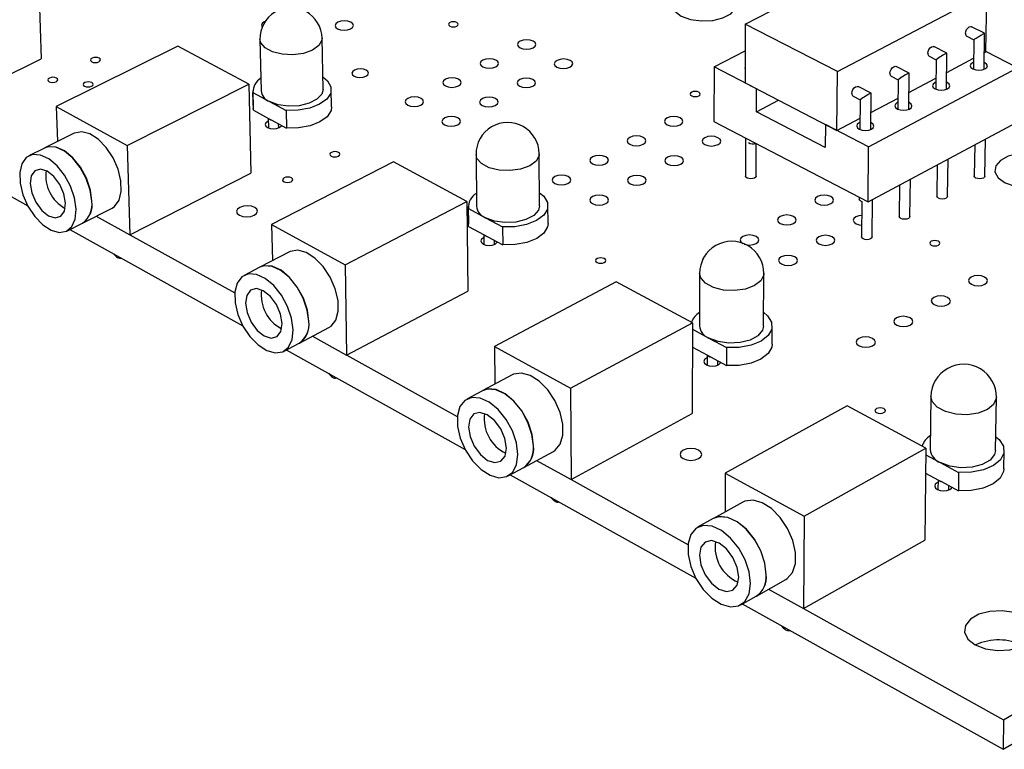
# Model space of a CAD drawing. Extents: x 0 to 211, y 0 to 143.
# Tile 3 of 12: x 110 to 153, y 71 to 103. Entities that reach past the tile are written whole.
import ezdxf

# ---------------------------------------------------------------- set-up
doc = ezdxf.new("R2010")
doc.units = 0
doc.layers.get('0').update_dxf_attribs({"linetype": 'CONTINUOUS'})

msp = doc.modelspace()

# ---------------------------------------------------------------- linework, layer by layer
at = {"color": 7, "linetype": 'CONTINUOUS'}
for p, q in [((141.897, 102.571), (148.401, 105.938)), ((111.12, 104.894), (111.247, 101.067)), ((145.908, 100.513), (152.411, 103.927)), ((152.372, 101.379), (152.411, 103.927)), ((141.897, 102.571), (141.889, 100.015)), ((145.908, 100.513), (141.897, 102.571)), ((152.317, 102.179), (151.75, 102.465)), ((151.541, 102.05), (151.848, 101.895)), ((152.294, 100.609), (152.318, 102.178)), ((117.2, 101.624), (111.905, 98.989)), ((120.291, 99.961), (117.2, 101.624)), ((120.77, 101.91), (120.819, 99.677)), ((123.516, 99.734), (123.475, 101.966)), ((150.678, 101.314), (150.112, 101.601)), ((151.848, 101.895), (151.829, 100.616)), ((140.536, 100.715), (141.894, 101.421)), ((149.9, 101.185), (150.208, 101.029)), ((150.658, 99.74), (150.679, 101.313)), ((152.305, 101.343), (152.372, 101.379)), ((153.75, 100.681), (152.372, 101.379)), ((105.983, 98.468), (111.247, 101.067)), ((149.03, 100.443), (148.463, 100.732)), ((150.208, 101.03), (150.191, 99.746)), ((150.667, 100.476), (151.836, 101.095)), ((140.536, 100.715), (140.532, 98.337)), ((142.386, 99.758), (140.536, 100.715)), ((145.888, 97.945), (145.908, 100.513)), ((147.267, 97.232), (153.75, 100.681)), ((148.251, 100.315), (148.559, 100.158)), ((149.012, 98.866), (149.03, 100.442)), ((114.994, 97.296), (120.291, 99.961)), ((120.291, 99.961), (120.378, 96.093)), ((141.889, 100.015), (145.888, 97.945)), ((148.559, 100.159), (148.545, 98.871)), ((149.02, 99.604), (150.198, 100.227)), ((120.459, 99.668), (120.476, 98.901)), ((120.483, 98.83), (120.466, 99.597)), ((120.466, 99.597), (121.184, 99.211)), ((123.89, 98.973), (123.876, 99.74)), ((142.383, 98.763), (142.386, 99.758)), ((147.371, 99.567), (146.805, 99.858)), ((147.357, 97.988), (147.372, 99.567)), ((121.184, 99.211), (121.904, 98.823)), ((142.383, 98.763), (143.339, 99.265)), ((146.591, 99.44), (146.899, 99.282)), ((146.899, 99.282), (146.888, 97.99)), ((147.364, 98.727), (148.55, 99.355)), ((103.396, 98.712), (110.661, 94.665)), ((111.905, 98.989), (114.994, 97.296)), ((111.905, 98.989), (111.954, 97.465)), ((120.483, 98.83), (120.476, 98.901)), ((120.483, 98.83), (121.14, 98.475)), ((121.904, 98.823), (121.92, 98.054)), ((145.378, 97.208), (142.383, 98.763)), ((121.127, 98.482), (121.136, 98.06)), ((121.14, 98.475), (121.261, 98.41)), ((121.261, 98.41), (121.92, 98.054)), ((121.586, 98.07), (121.582, 98.236)), ((140.532, 98.337), (147.245, 94.835)), ((145.385, 98.206), (145.378, 97.208)), ((147.267, 97.232), (145.385, 98.206)), ((145.888, 97.945), (146.892, 98.477)), ((147.245, 94.835), (153.709, 98.302)), ((112.688, 97.832), (111.401, 97.188)), ((141.911, 97.617), (141.906, 95.965)), ((142.368, 95.964), (142.373, 97.376)), ((151.888, 97.326), (151.868, 95.968)), ((152.33, 95.961), (152.355, 97.576)), ((111.394, 97.185), (110.715, 96.845)), ((114.994, 97.296), (115.106, 93.406)), ((130.177, 96.904), (130.201, 94.647)), ((132.944, 94.673), (132.926, 96.931)), ((147.245, 94.835), (147.267, 97.232)), ((126.579, 96.58), (121.278, 93.853)), ((129.777, 94.86), (126.579, 96.58)), ((150.257, 96.451), (150.239, 95.09)), ((150.703, 95.084), (150.725, 96.702)), ((115.106, 93.406), (120.378, 96.093)), ((149.066, 94.202), (149.085, 95.822)), ((148.616, 95.571), (148.601, 94.207)), ((124.474, 92.102), (129.777, 94.86)), ((129.777, 94.86), (129.821, 90.949)), ((146.861, 95.035), (146.861, 94.959)), ((146.967, 94.854), (146.953, 93.319)), ((147.42, 93.315), (147.435, 94.938)), ((113.047, 93.919), (114.33, 94.57)), ((129.835, 94.642), (129.844, 93.866)), ((129.854, 93.773), (129.845, 94.548)), ((129.845, 94.548), (130.588, 94.149)), ((133.315, 93.9), (133.309, 94.676)), ((112.363, 93.572), (113.04, 93.916)), ((113.639, 94.22), (115.106, 93.406)), ((130.588, 94.149), (131.332, 93.748)), ((112.499, 93.641), (120.021, 89.451)), ((121.278, 93.853), (121.312, 92.278)), ((121.278, 93.853), (124.474, 92.102)), ((129.854, 93.773), (129.844, 93.866)), ((129.854, 93.773), (130.534, 93.406)), ((131.332, 93.748), (131.34, 92.971)), ((115.107, 93.406), (119.67, 90.874)), ((130.519, 93.414), (130.523, 92.987)), ((130.534, 93.406), (130.658, 93.338)), ((130.658, 93.338), (131.34, 92.971)), ((130.98, 92.992), (130.979, 93.166)), ((122.058, 92.664), (120.77, 91.998)), ((120.763, 91.994), (120.083, 91.642)), ((124.474, 92.102), (124.544, 88.169)), ((136.283, 91.361), (130.979, 88.538)), ((139.594, 89.58), (136.283, 91.361)), ((139.908, 91.726), (139.907, 89.444)), ((142.696, 89.437), (142.705, 91.719)), ((124.544, 88.169), (129.821, 90.949)), ((122.486, 88.693), (123.771, 89.366)), ((134.289, 86.725), (139.594, 89.58)), ((139.594, 89.58), (139.592, 85.627)), ((139.593, 89.301), (140.317, 88.912)), ((143.065, 88.651), (143.068, 89.435)), ((123.059, 88.993), (124.544, 88.169)), ((140.317, 88.912), (141.087, 88.497)), ((121.801, 88.334), (122.479, 88.689)), ((121.917, 88.394), (129.709, 84.054)), ((130.979, 88.538), (134.289, 86.725)), ((130.979, 88.538), (130.996, 86.907)), ((139.593, 88.517), (140.251, 88.162)), ((141.087, 88.497), (141.086, 87.711)), ((124.545, 88.169), (129.361, 85.497)), ((140.234, 88.171), (140.234, 87.738)), ((140.251, 88.162), (140.38, 88.092)), ((140.38, 88.092), (141.086, 87.711)), ((140.699, 87.737), (140.699, 87.92)), ((131.755, 87.314), (130.466, 86.624)), ((130.46, 86.62), (129.779, 86.256)), ((134.289, 86.725), (134.313, 82.748)), ((149.982, 86.368), (149.952, 84.061)), ((152.791, 84.016), (152.829, 86.323)), ((146.331, 85.957), (141.027, 83.034)), ((149.759, 84.113), (146.331, 85.957)), ((134.313, 82.748), (139.592, 85.627)), ((144.456, 81.155), (149.759, 84.113)), ((149.759, 84.113), (149.709, 80.116)), ((132.259, 83.283), (133.545, 83.981)), ((149.756, 83.831), (150.388, 83.491)), ((153.157, 83.216), (153.17, 84.008)), ((131.573, 82.912), (132.252, 83.28)), ((132.81, 83.582), (134.313, 82.748)), ((150.388, 83.491), (151.185, 83.061)), ((131.668, 82.963), (139.743, 78.464)), ((134.314, 82.749), (139.398, 79.928)), ((141.027, 83.034), (141.023, 81.344)), ((141.027, 83.034), (144.456, 81.155)), ((149.746, 83.038), (150.31, 82.733)), ((150.291, 82.744), (150.285, 82.306)), ((150.31, 82.733), (150.444, 82.661)), ((151.185, 83.061), (151.174, 82.267)), ((150.444, 82.661), (151.174, 82.267)), ((150.758, 82.299), (150.761, 82.49)), ((141.796, 81.772), (140.507, 81.058)), ((140.5, 81.054), (139.819, 80.676)), ((144.456, 81.155), (144.431, 77.134)), ((144.431, 77.134), (149.709, 80.116)), ((142.384, 77.681), (143.669, 78.404)), ((153.144, 72.3), (163.402, 78.274)), ((141.698, 77.296), (142.377, 77.678)), ((142.911, 77.978), (144.431, 77.134)), ((141.768, 77.336), (153.122, 71.01)), ((153.122, 71.01), (164.335, 77.566)), ((144.432, 77.135), (153.144, 72.3)), ((153.144, 72.3), (153.122, 71.01))]:
    msp.add_line(p, q, dxfattribs=at)
for points in [[(139.11, 102.93), (139.513, 102.785), (139.988, 102.72), (140.478, 102.742), (140.923, 102.849), (141.27, 103.028), (141.476, 103.257), (141.517, 103.508), (141.388, 103.751), (141.106, 103.957), (140.704, 104.101), (140.23, 104.166), (139.743, 104.144), (139.299, 104.038), (138.952, 103.861), (138.745, 103.633), (138.701, 103.381), (138.828, 103.138), (139.11, 102.93)], [(121.026, 102.701), (120.96, 102.674), (120.869, 102.608), (120.834, 102.529), (120.86, 102.45), (120.876, 102.431)], [(124.15, 102.371), (124.278, 102.326), (124.43, 102.311), (124.583, 102.326), (124.715, 102.371), (124.804, 102.437), (124.839, 102.516), (124.812, 102.595), (124.729, 102.661), (124.602, 102.706), (124.45, 102.722), (124.297, 102.706), (124.165, 102.661), (124.076, 102.595), (124.041, 102.516), (124.067, 102.437), (124.15, 102.371)], [(129.034, 102.49), (129.103, 102.466), (129.186, 102.458), (129.268, 102.466), (129.339, 102.49), (129.387, 102.526), (129.405, 102.569), (129.39, 102.611), (129.344, 102.647), (129.275, 102.671), (129.193, 102.68), (129.111, 102.671), (129.04, 102.647), (128.992, 102.611), (128.974, 102.569), (128.989, 102.526), (129.034, 102.49)], [(151.485, 102.173), (151.498, 102.256), (151.534, 102.339), (151.587, 102.409), (151.648, 102.457), (151.71, 102.474), (151.75, 102.465)], [(151.848, 101.895), (151.848, 101.895), (151.849, 101.898), (151.858, 101.906), (151.873, 101.918), (151.894, 101.933), (151.922, 101.952), (151.954, 101.973), (151.99, 101.996), (152.029, 102.021), (152.069, 102.045), (152.11, 102.07), (152.15, 102.094), (152.189, 102.115), (152.223, 102.135), (152.254, 102.151), (152.279, 102.164), (152.299, 102.174), (152.311, 102.179), (152.317, 102.179)], [(132.091, 101.547), (132.22, 101.503), (132.373, 101.487), (132.526, 101.503), (132.657, 101.547), (132.745, 101.615), (132.777, 101.694), (132.749, 101.773), (132.664, 101.84), (132.535, 101.884), (132.382, 101.9), (132.229, 101.884), (132.098, 101.84), (132.01, 101.773), (131.978, 101.694), (132.006, 101.615), (132.091, 101.547)], [(149.844, 101.308), (149.858, 101.391), (149.893, 101.474), (149.947, 101.545), (150.009, 101.593), (150.07, 101.61), (150.112, 101.601)], [(113.445, 100.939), (113.513, 100.914), (113.595, 100.906), (113.679, 100.914), (113.751, 100.939), (113.801, 100.975), (113.821, 101.018), (113.808, 101.061), (113.765, 101.097), (113.696, 101.122), (113.614, 101.13), (113.531, 101.122), (113.459, 101.097), (113.409, 101.061), (113.388, 101.018), (113.401, 100.975), (113.445, 100.939)], [(130.47, 100.719), (130.599, 100.674), (130.752, 100.658), (130.906, 100.674), (131.037, 100.719), (131.126, 100.787), (131.159, 100.866), (131.13, 100.946), (131.045, 101.013), (130.917, 101.058), (130.764, 101.074), (130.61, 101.058), (130.479, 101.013), (130.39, 100.946), (130.357, 100.866), (130.385, 100.787), (130.47, 100.719)], [(133.697, 100.706), (133.826, 100.661), (133.98, 100.645), (134.134, 100.661), (134.265, 100.706), (134.353, 100.774), (134.384, 100.853), (134.355, 100.933), (134.27, 101), (134.14, 101.045), (133.987, 101.061), (133.834, 101.045), (133.703, 101), (133.615, 100.933), (133.583, 100.853), (133.612, 100.774), (133.697, 100.706)], [(148.194, 100.438), (148.207, 100.521), (148.243, 100.605), (148.297, 100.676), (148.359, 100.724), (148.421, 100.741), (148.463, 100.732)], [(151.833, 100.917), (151.795, 100.899), (151.717, 100.837), (151.692, 100.763), (151.723, 100.689), (151.806, 100.627), (151.929, 100.585), (152.072, 100.57), (152.213, 100.585), (152.332, 100.627), (152.332, 100.627)], [(152.332, 100.627), (152.41, 100.689), (152.435, 100.763), (152.404, 100.837), (152.32, 100.899), (152.298, 100.91)], [(124.874, 100.315), (124.988, 100.275), (125.124, 100.261), (125.261, 100.275), (125.379, 100.315), (125.459, 100.375), (125.49, 100.446), (125.466, 100.517), (125.391, 100.577), (125.277, 100.617), (125.142, 100.631), (125.004, 100.617), (124.887, 100.577), (124.806, 100.517), (124.776, 100.446), (124.799, 100.375), (124.874, 100.315)], [(141.891, 100.69), (141.885, 100.653), (141.891, 100.618)], [(111.586, 100.072), (111.655, 100.048), (111.737, 100.039), (111.821, 100.048), (111.894, 100.072), (111.944, 100.109), (111.964, 100.152), (111.952, 100.195), (111.908, 100.232), (111.84, 100.256), (111.758, 100.265), (111.674, 100.256), (111.601, 100.232), (111.551, 100.195), (111.53, 100.152), (111.543, 100.109), (111.586, 100.072)], [(113.131, 99.874), (113.199, 99.85), (113.281, 99.841), (113.365, 99.85), (113.438, 99.874), (113.488, 99.911), (113.508, 99.954), (113.496, 99.997), (113.452, 100.034), (113.383, 100.058), (113.301, 100.067), (113.217, 100.058), (113.145, 100.034), (113.094, 99.997), (113.074, 99.954), (113.087, 99.911), (113.131, 99.874)], [(123.506, 100.278), (123.708, 100.114), (123.86, 99.854), (123.851, 99.579), (123.681, 99.316), (123.367, 99.091), (122.937, 98.924), (122.433, 98.832), (121.904, 98.823)], [(128.84, 99.887), (128.968, 99.841), (129.122, 99.825), (129.276, 99.841), (129.408, 99.887), (129.498, 99.955), (129.531, 100.035), (129.503, 100.114), (129.418, 100.182), (129.289, 100.227), (129.136, 100.243), (128.982, 100.227), (128.85, 100.182), (128.76, 100.114), (128.727, 100.035), (128.755, 99.955), (128.84, 99.887)], [(132.076, 99.874), (132.205, 99.828), (132.359, 99.812), (132.513, 99.828), (132.645, 99.874), (132.733, 99.941), (132.766, 100.021), (132.737, 100.101), (132.651, 100.169), (132.522, 100.214), (132.369, 100.23), (132.214, 100.214), (132.083, 100.169), (131.994, 100.101), (131.962, 100.021), (131.99, 99.941), (132.076, 99.874)], [(150.195, 100.049), (150.157, 100.032), (150.079, 99.969), (150.053, 99.895), (150.084, 99.82), (150.167, 99.757), (150.29, 99.715), (150.433, 99.701), (150.575, 99.715), (150.695, 99.757), (150.695, 99.757)], [(150.695, 99.757), (150.773, 99.82), (150.799, 99.895), (150.767, 99.969), (150.684, 100.032), (150.662, 100.042)], [(123.516, 99.734), (123.46, 99.526), (123.25, 99.305), (122.909, 99.132), (122.478, 99.028), (122.01, 99.007), (121.56, 99.07), (121.184, 99.211)], [(139.564, 99.454), (139.635, 99.429), (139.718, 99.42), (139.801, 99.429), (139.872, 99.454), (139.919, 99.49), (139.935, 99.534), (139.919, 99.577), (139.871, 99.614), (139.801, 99.638), (139.718, 99.647), (139.635, 99.638), (139.564, 99.614), (139.517, 99.577), (139.5, 99.534), (139.517, 99.49), (139.564, 99.454)], [(146.535, 99.563), (146.548, 99.646), (146.584, 99.73), (146.637, 99.801), (146.7, 99.85), (146.763, 99.867), (146.805, 99.858)], [(127.2, 99.049), (127.329, 99.004), (127.483, 98.988), (127.638, 99.004), (127.77, 99.049), (127.86, 99.118), (127.894, 99.198), (127.867, 99.279), (127.782, 99.347), (127.653, 99.392), (127.499, 99.408), (127.344, 99.392), (127.212, 99.347), (127.122, 99.279), (127.088, 99.198), (127.115, 99.118), (127.2, 99.049)], [(130.445, 99.036), (130.575, 98.991), (130.728, 98.975), (130.883, 98.991), (131.015, 99.036), (131.105, 99.105), (131.138, 99.185), (131.109, 99.265), (131.024, 99.334), (130.894, 99.379), (130.741, 99.395), (130.586, 99.379), (130.454, 99.334), (130.364, 99.265), (130.331, 99.185), (130.36, 99.105), (130.445, 99.036)], [(148.548, 99.176), (148.51, 99.159), (148.431, 99.096), (148.405, 99.021), (148.435, 98.946), (148.518, 98.883), (148.641, 98.841), (148.785, 98.826), (148.928, 98.841), (149.048, 98.883), (149.048, 98.883)], [(149.048, 98.883), (149.127, 98.946), (149.153, 99.021), (149.122, 99.096), (149.039, 99.159), (149.015, 99.17)], [(123.89, 98.973), (123.865, 98.812), (123.695, 98.549), (123.381, 98.323), (122.952, 98.155), (122.449, 98.063), (121.92, 98.054)], [(121.13, 98.354), (121.112, 98.345), (121.03, 98.284), (120.998, 98.212), (121.021, 98.14), (121.096, 98.079)], [(121.096, 98.079), (121.21, 98.038), (121.347, 98.024), (121.485, 98.038), (121.604, 98.079), (121.686, 98.14), (121.706, 98.17)], [(128.805, 98.194), (128.935, 98.148), (129.089, 98.132), (129.245, 98.148), (129.377, 98.194), (129.467, 98.263), (129.501, 98.344), (129.473, 98.424), (129.387, 98.493), (129.258, 98.539), (129.104, 98.555), (128.948, 98.539), (128.816, 98.493), (128.726, 98.424), (128.692, 98.344), (128.72, 98.263), (128.805, 98.194)], [(138.494, 98.194), (138.625, 98.148), (138.78, 98.132), (138.934, 98.148), (139.066, 98.194), (139.153, 98.263), (139.184, 98.344), (139.154, 98.425), (139.066, 98.493), (138.935, 98.539), (138.78, 98.555), (138.626, 98.539), (138.494, 98.493), (138.407, 98.425), (138.376, 98.344), (138.406, 98.263), (138.494, 98.194)], [(146.891, 98.298), (146.853, 98.281), (146.773, 98.217), (146.747, 98.142), (146.777, 98.067), (146.86, 98.003), (146.983, 97.961), (147.127, 97.946), (147.27, 97.961), (147.391, 98.003), (147.391, 98.003)], [(147.391, 98.003), (147.47, 98.067), (147.497, 98.142), (147.466, 98.217), (147.383, 98.281), (147.36, 98.292)], [(114.33, 94.57), (114.441, 94.643), (114.637, 94.911), (114.733, 95.293), (114.72, 95.757), (114.598, 96.26), (114.379, 96.759), (114.081, 97.207), (113.733, 97.565), (113.365, 97.801), (113.01, 97.895), (112.699, 97.837), (112.688, 97.832)], [(136.872, 97.347), (137.003, 97.301), (137.158, 97.285), (137.314, 97.301), (137.446, 97.347), (137.534, 97.416), (137.565, 97.498), (137.535, 97.579), (137.448, 97.648), (137.316, 97.694), (137.161, 97.71), (137.006, 97.694), (136.874, 97.648), (136.786, 97.579), (136.754, 97.498), (136.785, 97.416), (136.872, 97.347)], [(140.136, 97.334), (140.268, 97.288), (140.423, 97.271), (140.579, 97.288), (140.71, 97.334), (140.798, 97.403), (140.828, 97.484), (140.797, 97.565), (140.709, 97.634), (140.577, 97.68), (140.422, 97.697), (140.267, 97.68), (140.135, 97.634), (140.048, 97.565), (140.017, 97.484), (140.048, 97.403), (140.136, 97.334)], [(112.77, 94.521), (112.7, 95.011), (112.527, 95.519), (112.265, 95.999), (111.938, 96.408), (111.576, 96.711), (111.21, 96.878), (110.874, 96.897), (110.597, 96.766), (110.404, 96.497), (110.311, 96.113), (110.327, 95.65), (110.45, 95.148), (110.669, 94.651), (110.965, 94.203), (111.311, 93.844), (111.678, 93.606), (112.032, 93.509), (112.343, 93.563), (112.583, 93.763), (112.73, 94.092), (112.77, 94.521)], [(113.449, 94.864), (113.379, 95.354), (113.206, 95.861), (112.945, 96.341), (112.618, 96.75), (112.255, 97.051), (111.89, 97.219), (111.553, 97.237), (111.394, 97.185)], [(113.455, 94.867), (113.386, 95.357), (113.213, 95.865), (112.951, 96.344), (112.625, 96.753), (112.262, 97.055), (111.896, 97.222), (111.56, 97.241), (111.401, 97.188)], [(123.871, 96.831), (123.941, 96.806), (124.024, 96.797), (124.109, 96.806), (124.181, 96.831), (124.231, 96.869), (124.25, 96.913), (124.235, 96.957), (124.189, 96.994), (124.12, 97.019), (124.036, 97.028), (123.952, 97.019), (123.879, 96.994), (123.83, 96.957), (123.811, 96.913), (123.825, 96.869), (123.871, 96.831)], [(153.208, 95.671), (153.628, 95.518), (154.118, 95.45), (154.619, 95.473), (155.071, 95.585), (155.417, 95.773), (155.617, 96.014), (155.646, 96.277), (155.502, 96.533), (155.203, 96.749), (154.784, 96.9), (154.296, 96.968), (153.797, 96.946), (153.348, 96.834), (153.001, 96.648), (152.8, 96.408), (152.768, 96.145), (152.909, 95.888), (153.208, 95.671)], [(135.241, 96.495), (135.373, 96.449), (135.528, 96.433), (135.684, 96.449), (135.817, 96.495), (135.906, 96.565), (135.937, 96.647), (135.907, 96.728), (135.82, 96.798), (135.689, 96.844), (135.533, 96.86), (135.378, 96.844), (135.245, 96.798), (135.156, 96.728), (135.124, 96.647), (135.154, 96.565), (135.241, 96.495)], [(138.514, 96.482), (138.646, 96.436), (138.802, 96.419), (138.958, 96.436), (139.09, 96.482), (139.178, 96.551), (139.209, 96.633), (139.178, 96.715), (139.09, 96.784), (138.958, 96.831), (138.803, 96.847), (138.647, 96.831), (138.515, 96.784), (138.427, 96.715), (138.396, 96.633), (138.426, 96.551), (138.514, 96.482)], [(112.306, 94.778), (112.235, 95.184), (112.058, 95.593), (111.8, 95.943), (111.503, 96.18), (111.21, 96.269), (110.968, 96.197), (110.811, 95.973), (110.766, 95.633), (110.837, 95.229), (111.014, 94.821), (111.27, 94.472), (111.567, 94.235), (111.859, 94.144), (112.102, 94.216), (112.259, 94.438), (112.306, 94.778)], [(121.818, 95.719), (121.888, 95.694), (121.972, 95.685), (122.057, 95.694), (122.129, 95.719), (122.179, 95.757), (122.199, 95.802), (122.184, 95.846), (122.139, 95.884), (122.069, 95.909), (121.985, 95.918), (121.9, 95.909), (121.827, 95.884), (121.778, 95.846), (121.758, 95.802), (121.772, 95.757), (121.818, 95.719)], [(133.601, 95.639), (133.732, 95.592), (133.888, 95.576), (134.045, 95.592), (134.178, 95.639), (134.267, 95.709), (134.3, 95.791), (134.27, 95.873), (134.183, 95.943), (134.052, 95.99), (133.896, 96.006), (133.74, 95.99), (133.607, 95.943), (133.517, 95.873), (133.484, 95.791), (133.514, 95.709), (133.601, 95.639)], [(136.883, 95.626), (137.015, 95.579), (137.171, 95.562), (137.328, 95.579), (137.46, 95.626), (137.549, 95.695), (137.581, 95.778), (137.55, 95.86), (137.462, 95.93), (137.33, 95.976), (137.175, 95.992), (137.018, 95.976), (136.886, 95.93), (136.797, 95.86), (136.765, 95.778), (136.796, 95.695), (136.883, 95.626)], [(142.301, 95.878), (142.227, 95.852), (142.138, 95.843), (142.05, 95.852), (141.974, 95.878), (141.924, 95.918), (141.906, 95.964), (141.906, 95.965)], [(142.368, 95.964), (142.351, 95.918), (142.301, 95.878)], [(152.33, 95.961), (152.315, 95.918), (152.266, 95.878), (152.192, 95.852), (152.104, 95.843), (152.015, 95.852), (151.939, 95.878), (151.887, 95.918), (151.868, 95.965), (151.868, 95.968)], [(132.939, 95.236), (133.125, 95.082), (133.288, 94.814), (133.288, 94.53), (133.124, 94.258), (132.811, 94.025), (132.38, 93.852), (131.87, 93.756), (131.332, 93.748)], [(135.243, 94.764), (135.375, 94.717), (135.532, 94.7), (135.689, 94.717), (135.822, 94.764), (135.912, 94.834), (135.944, 94.917), (135.913, 95), (135.826, 95.07), (135.694, 95.116), (135.537, 95.133), (135.381, 95.116), (135.247, 95.07), (135.158, 95), (135.126, 94.917), (135.156, 94.834), (135.243, 94.764)], [(145.043, 94.764), (145.176, 94.717), (145.333, 94.701), (145.49, 94.717), (145.621, 94.764), (145.709, 94.834), (145.738, 94.917), (145.705, 95), (145.615, 95.07), (145.481, 95.117), (145.325, 95.133), (145.169, 95.117), (145.037, 95.07), (144.95, 95), (144.92, 94.917), (144.953, 94.834), (145.043, 94.764)], [(146.993, 94.846), (146.931, 94.87), (146.88, 94.91), (146.861, 94.957), (146.861, 94.959)], [(150.703, 95.084), (150.687, 95.04), (150.638, 95), (150.564, 94.974), (150.476, 94.965), (150.387, 94.974), (150.31, 95), (150.259, 95.04), (150.239, 95.087), (150.239, 95.09)], [(119.877, 94.261), (120.022, 94.209), (120.195, 94.191), (120.371, 94.209), (120.522, 94.261), (120.625, 94.34), (120.665, 94.432), (120.637, 94.524), (120.543, 94.602), (120.398, 94.654), (120.225, 94.673), (120.05, 94.654), (119.899, 94.602), (119.796, 94.524), (119.755, 94.432), (119.784, 94.34), (119.877, 94.261)], [(132.944, 94.673), (132.893, 94.475), (132.686, 94.246), (132.345, 94.067), (131.91, 93.96), (131.434, 93.938), (130.975, 94.003), (130.588, 94.149)], [(133.315, 93.9), (133.294, 93.754), (133.13, 93.482), (132.817, 93.248), (132.386, 93.075), (131.877, 92.979), (131.34, 92.971)], [(143.421, 93.898), (143.555, 93.85), (143.712, 93.834), (143.869, 93.85), (144.002, 93.898), (144.089, 93.968), (144.119, 94.051), (144.087, 94.135), (143.997, 94.205), (143.863, 94.252), (143.706, 94.269), (143.549, 94.252), (143.417, 94.205), (143.329, 94.135), (143.299, 94.051), (143.331, 93.968), (143.421, 93.898)], [(146.962, 94.254), (146.848, 94.238), (146.716, 94.191), (146.629, 94.121), (146.599, 94.038), (146.633, 93.954), (146.723, 93.884)], [(146.723, 93.884), (146.858, 93.837), (146.958, 93.822)], [(149.066, 94.202), (149.05, 94.157), (149.001, 94.117), (148.926, 94.091), (148.838, 94.081), (148.748, 94.091), (148.672, 94.117), (148.62, 94.157), (148.601, 94.205), (148.601, 94.207)], [(130.52, 93.29), (130.496, 93.279), (130.415, 93.216), (130.385, 93.141), (130.41, 93.067), (130.488, 93.004)], [(130.488, 93.004), (130.605, 92.961), (130.745, 92.947), (130.885, 92.961), (131.005, 93.004), (131.086, 93.067), (131.105, 93.097)], [(141.85, 93), (141.924, 92.979), (142.082, 92.962), (142.239, 92.979), (142.372, 93.026), (142.461, 93.097), (142.491, 93.181), (142.459, 93.264), (142.369, 93.335), (142.235, 93.383), (142.078, 93.399), (141.921, 93.383), (141.788, 93.335), (141.699, 93.264), (141.669, 93.181), (141.701, 93.097), (141.79, 93.026), (141.79, 93.026)], [(145.102, 93.012), (145.236, 92.965), (145.394, 92.948), (145.551, 92.965), (145.684, 93.012), (145.772, 93.083), (145.801, 93.167), (145.768, 93.251), (145.677, 93.322), (145.543, 93.369), (145.385, 93.386), (145.228, 93.369), (145.096, 93.322), (145.008, 93.251), (144.978, 93.167), (145.011, 93.083), (145.102, 93.012)], [(147.42, 93.315), (147.403, 93.27), (147.354, 93.229), (147.279, 93.202), (147.19, 93.193), (147.1, 93.202), (147.024, 93.229), (146.972, 93.27), (146.953, 93.317), (146.953, 93.319)], [(149.993, 92.956), (150.066, 92.931), (150.152, 92.921), (150.236, 92.931), (150.308, 92.956), (150.354, 92.995), (150.37, 93.04), (150.351, 93.085), (150.302, 93.123), (150.229, 93.149), (150.143, 93.158), (150.059, 93.149), (149.987, 93.123), (149.941, 93.085), (149.925, 93.04), (149.944, 92.995), (149.993, 92.956)], [(123.771, 89.366), (123.867, 89.428), (124.074, 89.696), (124.179, 90.081), (124.17, 90.55), (124.049, 91.06), (123.827, 91.567), (123.523, 92.024), (123.165, 92.39), (122.784, 92.634), (122.415, 92.733), (122.091, 92.679), (122.058, 92.664)], [(135.443, 92.202), (135.515, 92.176), (135.6, 92.167), (135.685, 92.176), (135.758, 92.202), (135.806, 92.241), (135.824, 92.286), (135.807, 92.332), (135.76, 92.37), (135.688, 92.396), (135.603, 92.405), (135.517, 92.396), (135.445, 92.37), (135.396, 92.332), (135.378, 92.286), (135.395, 92.241), (135.443, 92.202)], [(140.143, 92.457), (140.06, 92.389), (140.029, 92.306)], [(143.471, 92.136), (143.605, 92.088), (143.764, 92.071), (143.921, 92.088), (144.055, 92.136), (144.143, 92.207), (144.173, 92.291), (144.14, 92.376), (144.05, 92.447), (143.915, 92.495), (143.757, 92.511), (143.6, 92.495), (143.467, 92.447), (143.378, 92.376), (143.348, 92.291), (143.38, 92.207), (143.471, 92.136)], [(122.895, 89.631), (122.829, 90.127), (122.655, 90.643), (122.389, 91.131), (122.053, 91.548), (121.679, 91.858), (121.3, 92.032), (120.95, 92.055), (120.763, 91.994)], [(122.902, 89.635), (122.836, 90.131), (122.662, 90.646), (122.395, 91.134), (122.06, 91.552), (121.686, 91.861), (121.307, 92.036), (120.957, 92.059), (120.77, 91.998)], [(122.216, 89.276), (122.15, 89.772), (121.975, 90.288), (121.708, 90.777), (121.373, 91.195), (120.999, 91.505), (120.62, 91.68), (120.27, 91.704), (119.98, 91.575), (119.775, 91.305), (119.674, 90.919), (119.685, 90.45), (119.807, 89.941), (120.029, 89.436), (120.332, 88.98), (120.688, 88.612), (121.067, 88.366), (121.435, 88.264), (121.76, 88.314), (122.012, 88.513), (122.169, 88.843), (122.216, 89.276)], [(151.744, 91.254), (151.88, 91.206), (152.039, 91.189), (152.197, 91.206), (152.329, 91.254), (152.416, 91.326), (152.444, 91.411), (152.409, 91.495), (152.316, 91.567), (152.18, 91.615), (152.021, 91.632), (151.863, 91.615), (151.731, 91.567), (151.644, 91.495), (151.616, 91.411), (151.651, 91.326), (151.744, 91.254)], [(121.736, 89.543), (121.667, 89.953), (121.487, 90.369), (121.223, 90.726), (120.916, 90.971), (120.613, 91.064), (120.359, 90.994), (120.194, 90.77), (120.142, 90.428), (120.211, 90.018), (120.39, 89.604), (120.653, 89.248), (120.959, 89.003), (121.263, 88.908), (121.517, 88.977), (121.683, 89.2), (121.736, 89.543)], [(150.123, 90.368), (150.259, 90.319), (150.419, 90.302), (150.577, 90.319), (150.71, 90.368), (150.797, 90.44), (150.826, 90.525), (150.791, 90.61), (150.698, 90.682), (150.562, 90.73), (150.403, 90.747), (150.245, 90.73), (150.112, 90.682), (150.024, 90.61), (149.996, 90.525), (150.03, 90.44), (150.123, 90.368)], [(142.698, 90.02), (142.867, 89.878), (143.042, 89.6), (143.051, 89.306), (142.893, 89.025), (142.583, 88.783), (142.149, 88.605), (141.634, 88.506), (141.087, 88.497)], [(148.493, 89.476), (148.629, 89.427), (148.789, 89.41), (148.948, 89.427), (149.081, 89.476), (149.169, 89.548), (149.198, 89.634), (149.164, 89.72), (149.071, 89.792), (148.935, 89.841), (148.775, 89.858), (148.617, 89.841), (148.483, 89.792), (148.395, 89.72), (148.366, 89.634), (148.4, 89.548), (148.493, 89.476)], [(142.696, 89.437), (142.651, 89.249), (142.448, 89.012), (142.107, 88.827), (141.668, 88.716), (141.184, 88.694), (140.715, 88.761), (140.317, 88.912)], [(146.852, 88.579), (146.989, 88.53), (147.149, 88.513), (147.309, 88.53), (147.443, 88.579), (147.532, 88.652), (147.561, 88.738), (147.527, 88.824), (147.435, 88.897), (147.298, 88.946), (147.138, 88.963), (146.979, 88.946), (146.845, 88.897), (146.756, 88.824), (146.726, 88.738), (146.76, 88.652), (146.852, 88.579)], [(143.065, 88.651), (143.048, 88.522), (142.89, 88.24), (142.58, 87.998), (142.147, 87.819), (141.632, 87.72), (141.086, 87.711)], [(140.234, 88.052), (140.203, 88.037), (140.123, 87.972), (140.094, 87.895), (140.123, 87.818), (140.204, 87.753)], [(140.204, 87.753), (140.325, 87.709), (140.467, 87.694), (140.61, 87.709), (140.73, 87.753), (140.81, 87.818), (140.829, 87.85)], [(133.545, 83.981), (133.623, 84.03), (133.842, 84.298), (133.956, 84.686), (133.953, 85.16), (133.833, 85.678), (133.608, 86.193), (133.297, 86.659), (132.927, 87.034), (132.534, 87.285), (132.15, 87.39), (131.812, 87.34), (131.755, 87.314)], [(132.675, 84.215), (132.612, 84.717), (132.437, 85.24), (132.165, 85.737), (131.821, 86.164), (131.435, 86.482), (131.042, 86.663), (130.677, 86.691), (130.46, 86.62)], [(132.682, 84.218), (132.619, 84.72), (132.444, 85.244), (132.172, 85.741), (131.828, 86.167), (131.442, 86.485), (131.049, 86.667), (130.684, 86.695), (130.466, 86.624)], [(131.995, 83.847), (131.932, 84.349), (131.757, 84.873), (131.484, 85.371), (131.14, 85.798), (130.754, 86.117), (130.361, 86.298), (129.996, 86.327), (129.692, 86.201), (129.476, 85.931), (129.366, 85.542), (129.371, 85.068), (129.492, 84.552), (129.718, 84.039), (130.027, 83.573), (130.394, 83.197), (130.786, 82.943), (131.169, 82.834), (131.508, 82.881), (131.773, 83.078), (131.94, 83.41), (131.995, 83.847)], [(147.613, 85.665), (147.687, 85.638), (147.775, 85.629), (147.862, 85.638), (147.935, 85.665), (147.983, 85.705), (147.999, 85.753), (147.98, 85.8), (147.93, 85.84), (147.855, 85.867), (147.768, 85.877), (147.681, 85.867), (147.608, 85.84), (147.56, 85.8), (147.544, 85.753), (147.562, 85.705), (147.613, 85.665)], [(131.498, 84.123), (131.431, 84.539), (131.249, 84.961), (130.978, 85.326), (130.661, 85.577), (130.346, 85.676), (130.081, 85.609), (129.906, 85.385), (129.847, 85.039), (129.914, 84.624), (130.096, 84.203), (130.366, 83.84), (130.682, 83.588), (130.997, 83.488), (131.263, 83.554), (131.439, 83.777), (131.498, 84.123)], [(152.801, 84.619), (152.951, 84.491), (153.138, 84.203), (153.157, 83.899), (153.006, 83.608), (152.698, 83.358), (152.263, 83.173), (151.742, 83.07), (151.185, 83.061)], [(139.195, 83.665), (139.348, 83.609), (139.529, 83.589), (139.709, 83.609), (139.862, 83.665), (139.964, 83.749), (140, 83.847), (139.964, 83.946), (139.861, 84.03), (139.709, 84.086), (139.528, 84.105), (139.348, 84.086), (139.196, 84.03), (139.093, 83.946), (139.058, 83.847), (139.093, 83.749), (139.195, 83.665)], [(152.791, 84.016), (152.751, 83.84), (152.553, 83.595), (152.212, 83.403), (151.769, 83.288), (151.278, 83.265), (150.798, 83.335), (150.388, 83.491)], [(153.157, 83.216), (153.144, 83.106), (152.992, 82.815), (152.685, 82.564), (152.25, 82.379), (151.73, 82.276), (151.174, 82.267)], [(150.289, 82.631), (150.251, 82.612), (150.171, 82.545), (150.145, 82.465), (150.177, 82.385), (150.261, 82.317)], [(150.261, 82.317), (150.386, 82.272), (150.531, 82.256), (150.676, 82.272), (150.797, 82.317), (150.876, 82.385), (150.894, 82.418)], [(143.669, 78.404), (143.727, 78.44), (143.959, 78.708), (144.083, 79.098), (144.085, 79.577), (143.967, 80.102), (143.738, 80.626), (143.42, 81.101), (143.04, 81.486), (142.632, 81.746), (142.234, 81.857), (141.88, 81.811), (141.796, 81.772)], [(142.805, 78.604), (142.746, 79.112), (142.57, 79.644), (142.293, 80.15), (141.939, 80.586), (141.54, 80.913), (141.133, 81.102), (140.753, 81.135), (140.5, 81.054)], [(142.812, 78.608), (142.753, 79.116), (142.577, 79.647), (142.299, 80.154), (141.945, 80.59), (141.547, 80.917), (141.14, 81.105), (140.759, 81.139), (140.507, 81.058)], [(142.125, 78.222), (142.066, 78.732), (141.889, 79.263), (141.612, 79.77), (141.257, 80.207), (140.859, 80.535), (140.451, 80.724), (140.072, 80.758), (139.753, 80.634), (139.524, 80.365), (139.404, 79.973), (139.404, 79.494), (139.523, 78.971), (139.752, 78.448), (140.069, 77.974), (140.447, 77.588), (140.853, 77.326), (141.25, 77.211), (141.605, 77.253), (141.884, 77.449), (142.063, 77.782), (142.125, 78.222)], [(141.61, 78.508), (141.546, 78.93), (141.361, 79.36), (141.083, 79.732), (140.755, 79.991), (140.428, 80.095), (140.15, 80.031), (139.965, 79.807), (139.9, 79.458), (139.964, 79.038), (140.149, 78.61), (140.425, 78.238), (140.752, 77.98), (141.079, 77.874), (141.357, 77.937), (141.544, 78.16), (141.61, 78.508)], [(151.911, 75.565), (152.358, 75.391), (152.881, 75.313), (153.416, 75.339), (153.897, 75.467), (154.267, 75.681), (154.481, 75.954), (154.514, 76.255), (154.362, 76.545), (154.043, 76.791), (153.597, 76.963), (153.077, 77.041), (152.545, 77.014), (152.065, 76.888), (151.695, 76.676), (151.479, 76.403), (151.443, 76.103), (151.593, 75.812), (151.911, 75.565)]]:
    msp.add_lwpolyline(points, dxfattribs=at)
at = {"color": 8, "linetype": 'CONTINUOUS'}
for points in [[(123.475, 101.966), (123.466, 101.879), (123.332, 101.645), (123.051, 101.446), (122.658, 101.306), (122.2, 101.243), (121.732, 101.264), (121.312, 101.367), (120.99, 101.539), (120.805, 101.759), (120.77, 101.91)], [(132.926, 96.931), (132.92, 96.857), (132.791, 96.614), (132.512, 96.408), (132.117, 96.264), (131.653, 96.199), (131.177, 96.221), (130.746, 96.327), (130.413, 96.505), (130.218, 96.733), (130.177, 96.904)], [(142.705, 91.719), (142.701, 91.66), (142.578, 91.409), (142.301, 91.196), (141.903, 91.047), (141.434, 90.979), (140.949, 91.002), (140.507, 91.112), (140.162, 91.296), (139.956, 91.532), (139.908, 91.726)], [(152.829, 86.323), (152.826, 86.281), (152.709, 86.021), (152.435, 85.8), (152.035, 85.645), (151.56, 85.575), (151.065, 85.599), (150.612, 85.713), (150.255, 85.904), (150.037, 86.148), (149.982, 86.368)]]:
    msp.add_lwpolyline(points, dxfattribs=at)
at = {"color": 7, "linetype": 'CONTINUOUS'}
for centre, radius, start, end in [((122.122, 101.94), 1.353, 1.1289, 181.2683), ((151.603, 102.153), 0.12, 170.4867, 238.6295), ((149.963, 101.288), 0.121, 170.6746, 238.6151), ((151.492, 99.443), 2.04, 113.5068, 128.9843), ((148.314, 100.419), 0.121, 170.8659, 238.5954), ((149.834, 98.586), 2.024, 113.4249, 129.0541), ((121.151, 99.628), 0.685, 120.1161, 182.588), ((121.364, 99.728), 0.548, 185.3325, 250.8199), ((146.654, 99.544), 0.121, 171.0589, 238.5732), ((148.171, 97.716), 2.017, 113.3779, 129.0879), ((121.289, 98.606), 0.198, 221.3827, 261.9089), ((131.551, 96.92), 1.375, 0.4503, 180.6594), ((142.252, 97.715), 0.354, 233.3691, 288.8563), ((113.079, 95.984), 1.634, 172.2774, 241.0476), ((130.539, 94.605), 0.696, 119.6138, 184.6834), ((112.495, 94.713), 0.966, 304.3899, 9.0029), ((112.501, 94.716), 0.966, 304.3895, 9.0022), ((130.781, 94.698), 0.582, 185.0114, 250.6612), ((130.689, 93.544), 0.208, 221.7313, 261.5604), ((141.307, 91.726), 1.399, 359.7258, 179.9853), ((114.85, 92.875), 0.532, 213.9489, 238.6993), ((114.679, 92.576), 0.189, 235.9213, 287.0302), ((122.458, 90.776), 1.635, 171.9957, 242.9489), ((140.328, 89.328), 0.816, 121.0602, 160.5985), ((121.93, 89.495), 0.975, 304.2842, 8.0649), ((121.937, 89.498), 0.975, 304.2838, 8.0641), ((140.523, 89.495), 0.619, 184.6782, 250.505), ((140.414, 88.308), 0.219, 222.0782, 261.2134), ((151.405, 86.349), 1.424, 358.9543, 179.2399), ((124.217, 87.673), 0.547, 214.114, 238.8267), ((124.046, 87.372), 0.202, 236.1439, 285.8287), ((132.167, 85.385), 1.637, 171.7102, 245.0378), ((150.375, 83.957), 0.82, 120.4374, 162.5842), ((131.698, 84.093), 0.984, 304.2598, 7.0772), ((131.705, 84.097), 0.984, 304.2594, 7.0764), ((150.609, 84.111), 0.659, 184.336, 250.3496), ((150.481, 82.889), 0.231, 222.4254, 260.8662), ((133.911, 82.29), 0.564, 214.2816, 238.9558), ((133.74, 81.987), 0.216, 236.365, 284.6407), ((142.224, 79.803), 1.641, 171.4427, 247.1676), ((141.816, 78.499), 0.995, 304.3235, 6.0385), ((141.823, 78.503), 0.995, 304.3231, 6.0377), ((143.948, 76.716), 0.581, 214.4544, 239.0839), ((143.777, 76.411), 0.231, 236.5785, 283.4726), ((152.928, 73.365), 2.409, 63.8288, 114.2987)]:
    msp.add_arc(centre, radius, start, end, dxfattribs=at)

doc.saveas('drawing.dxf')
